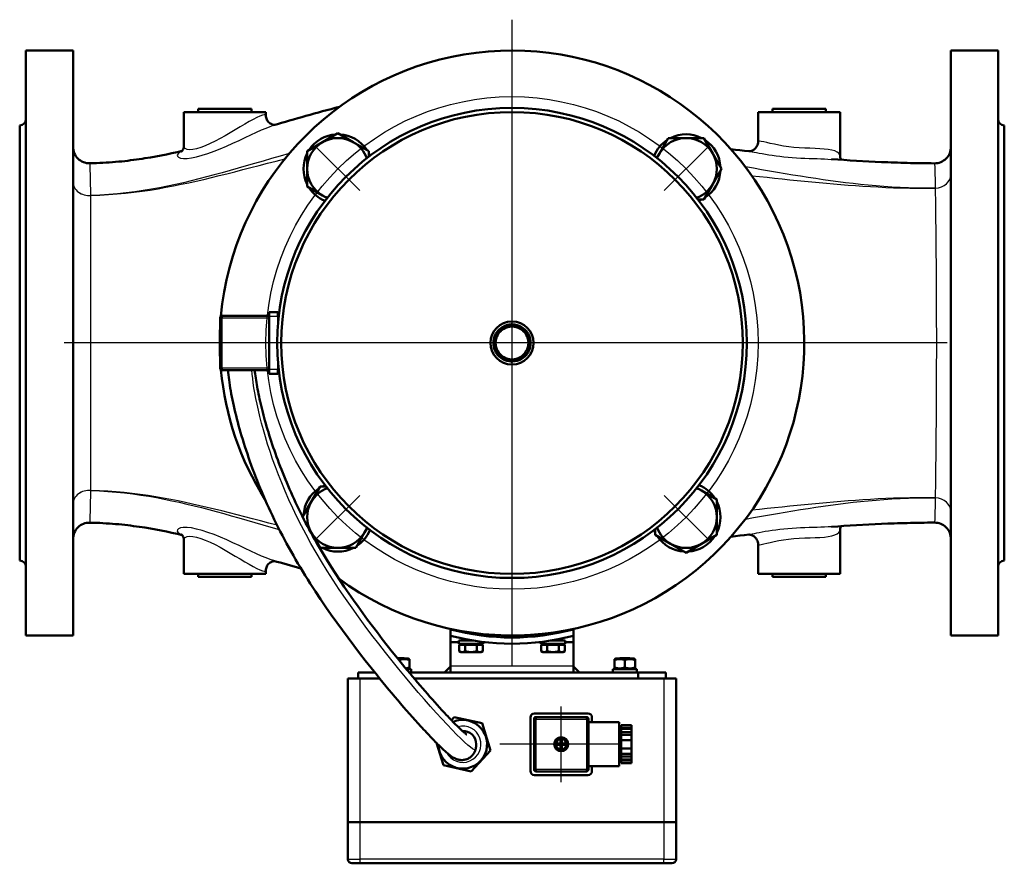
# Model space of a CAD drawing. Header units: millimetres. Extents: x 139 to 1147, y 290 to 1569.
# Tile 1 of 7: x 139 to 619, y 290 to 701. Entities that reach past the tile are written whole.
import ezdxf

# ---------------------------------------------------------------- set-up
doc = ezdxf.new("R2010")
doc.units = ezdxf.units.MM
doc.header["$LTSCALE"] = 6
for name, color, linetype, lineweight in [('Mittellinie(DIN)', 4, 'Continuous', 25), ('Mittelpunktmarkierung(DIN)', 4, 'Continuous', 25), ('Sichtbare Kanten(DIN)', 7, 'Continuous', 50), ('Sichtbare tangentiale Kanten(DIN)', 3, 'Continuous', 25)]:
    doc.layers.add(name, color=color, linetype=linetype, lineweight=lineweight)

msp = doc.modelspace()

# ---------------------------------------------------------------- linework, layer by layer
at = {"layer": 'Mittellinie(DIN)', "linetype": 'Continuous'}
msp.add_line((431.91, 347.93), (372.81, 347.93), dxfattribs=at)
msp.add_circle((378.81, 543.43), 120, dxfattribs=at)
at = {"layer": 'Mittelpunktmarkierung(DIN)', "linetype": 'Continuous'}
for p, q in [((378.81, 700.93), (378.81, 385.93)), ((304.56, 617.67), (283.35, 638.89)), ((474.27, 638.89), (453.06, 617.67)), ((590.99, 543.43), (160.57, 543.43)), ((283.35, 447.97), (304.56, 469.18)), ((474.27, 447.97), (453.06, 469.18)), ((402.81, 329.48), (402.81, 366.38))]:
    msp.add_line(p, q, dxfattribs=at)
at = {"layer": 'Sichtbare Kanten(DIN)'}
for p, q in [((141.81, 400.93), (141.81, 685.93)), ((141.81, 685.93), (164.81, 685.93)), ((164.81, 400.93), (164.81, 685.93)), ((592.81, 400.93), (592.81, 685.93)), ((592.81, 685.93), (615.81, 685.93)), ((615.81, 400.93), (615.81, 685.93)), ((218.81, 655.93), (258.81, 655.93)), ((218.81, 639.31), (218.81, 655.93)), ((225.81, 657.43), (251.81, 657.43)), ((225.81, 657.43), (225.81, 655.93)), ((251.81, 657.43), (251.81, 655.93)), ((258.81, 654.33), (258.81, 655.93)), ((498.81, 655.93), (538.81, 655.93)), ((498.81, 641.59), (498.81, 655.93)), ((505.81, 657.43), (531.81, 657.43)), ((505.81, 657.43), (505.81, 655.93)), ((531.81, 657.43), (531.81, 655.93)), ((538.81, 634.19), (538.81, 655.93)), ((138.81, 437.43), (138.81, 649.43)), ((618.81, 437.43), (618.81, 649.43)), ((286.46, 641.27), (293.96, 645.6)), ((293.96, 645.6), (301.46, 641.27)), ((450.67, 635.78), (455, 643.28)), ((455, 643.28), (463.66, 643.28)), ((463.66, 643.28), (472.32, 643.28)), ((472.32, 643.28), (476.65, 635.78)), ((278.96, 636.94), (286.46, 641.27)), ((301.46, 641.27), (308.96, 636.94)), ((278.96, 628.28), (278.96, 636.94)), ((308.96, 636.94), (308.96, 634.15)), ((449.4, 633.58), (450.67, 635.78)), ((476.65, 635.78), (480.98, 628.28)), ((278.96, 619.62), (278.96, 628.28)), ((480.98, 628.28), (476.65, 620.78)), ((286.46, 615.29), (278.96, 619.62)), ((476.65, 620.78), (472.32, 613.28)), ((288.66, 614.02), (286.46, 615.29)), ((472.32, 613.28), (469.53, 613.28)), ((260.51, 556.43), (260.51, 558.43)), ((264.51, 558.43), (260.51, 558.43)), ((236.51, 555.68), (236.51, 531.18)), ((260.51, 556.68), (237.51, 556.68)), ((260.51, 530.43), (260.51, 556.43)), ((374.81, 550.35), (378.81, 552.66)), ((376.55, 552.19), (376.77, 551.48)), ((378.81, 552.66), (382.81, 550.35)), ((370.81, 548.05), (374.81, 550.35)), ((370.81, 543.43), (370.81, 548.05)), ((376.12, 551.11), (375.86, 551.98)), ((382.81, 550.35), (386.81, 548.05)), ((386.81, 548.05), (386.81, 543.43)), ((370.81, 538.81), (370.81, 543.43)), ((386.81, 543.43), (386.81, 538.81)), ((374.81, 536.5), (370.81, 538.81)), ((386.81, 538.81), (382.81, 536.5)), ((378.81, 534.19), (374.81, 536.5)), ((382.81, 536.5), (378.81, 534.19)), ((237.51, 530.18), (260.51, 530.18)), ((260.51, 528.43), (260.51, 530.43)), ((260.51, 528.43), (264.51, 528.43)), ((280.97, 466.07), (285.3, 473.57)), ((285.3, 473.57), (288.09, 473.57)), ((468.96, 472.84), (471.16, 471.56)), ((471.16, 471.56), (478.66, 467.23)), ((276.74, 458.74), (280.97, 466.07)), ((478.66, 467.23), (478.66, 458.57)), ((478.66, 458.57), (478.66, 449.91)), ((280.97, 451.07), (278.37, 455.58)), ((308.22, 453.28), (306.95, 451.07)), ((448.66, 449.91), (448.66, 452.7)), ((538.81, 430.93), (538.81, 452.66)), ((218.81, 430.93), (218.81, 447.54)), ((285.3, 443.57), (280.97, 451.07)), ((306.95, 451.07), (302.62, 443.57)), ((456.16, 445.58), (448.66, 449.91)), ((478.66, 449.91), (471.16, 445.58)), ((293.96, 443.57), (285.3, 443.57)), ((302.62, 443.57), (293.96, 443.57)), ((463.66, 441.25), (456.16, 445.58)), ((471.16, 445.58), (463.66, 441.25)), ((498.81, 430.93), (498.81, 445.27)), ((258.81, 430.93), (258.81, 432.52)), ((218.81, 430.93), (258.81, 430.93)), ((225.81, 429.43), (225.81, 430.93)), ((251.81, 429.43), (225.81, 429.43)), ((251.81, 429.43), (251.81, 430.93)), ((294.75, 428.36), (294.51, 428.42)), ((498.81, 430.93), (538.81, 430.93)), ((505.81, 429.43), (505.81, 430.93)), ((531.81, 429.43), (505.81, 429.43)), ((531.81, 429.43), (531.81, 430.93)), ((348.81, 400.8), (348.81, 403.91)), ((408.81, 403.91), (408.81, 400.8)), ((141.81, 400.93), (164.81, 400.93)), ((348.81, 397.65), (348.81, 400.8)), ((360.06, 398.43), (352.91, 398.43)), ((352.91, 398.43), (352.91, 396.83)), ((355.81, 402.25), (355.81, 402.79)), ((355.81, 398.43), (355.81, 399.19)), ((361.81, 401.19), (361.81, 401.94)), ((395.81, 401.19), (395.81, 401.94)), ((404.71, 398.43), (397.57, 398.43)), ((401.81, 402.25), (401.81, 402.79)), ((401.81, 398.43), (401.81, 399.19)), ((404.71, 398.43), (404.71, 396.83)), ((408.81, 397.65), (408.81, 400.8)), ((592.81, 400.93), (615.81, 400.93)), ((352.91, 397.65), (348.81, 397.65)), ((348.81, 397.65), (348.81, 386.06)), ((364.71, 396.83), (352.91, 396.83)), ((353.04, 396.33), (355.92, 396.33)), ((353.04, 396.33), (353.04, 393.27)), ((354.37, 396.33), (354.37, 396.83)), ((355.92, 396.33), (355.92, 393.27)), ((355.92, 396.33), (361.7, 396.33)), ((361.7, 396.33), (361.7, 393.27)), ((361.7, 396.33), (364.58, 396.33)), ((363.25, 396.33), (363.25, 396.83)), ((364.58, 396.33), (364.58, 393.27)), ((364.71, 397.77), (364.71, 397.76)), ((365.78, 397.65), (364.71, 397.65)), ((392.91, 397.65), (391.85, 397.65)), ((392.91, 397.77), (392.91, 396.83)), ((404.71, 396.83), (392.91, 396.83)), ((393.04, 396.33), (393.04, 393.27)), ((393.04, 396.33), (395.92, 396.33)), ((394.37, 396.33), (394.37, 396.83)), ((395.92, 396.33), (395.92, 393.27)), ((395.92, 396.33), (401.7, 396.33)), ((401.7, 396.33), (401.7, 393.27)), ((401.7, 396.33), (404.58, 396.33)), ((403.25, 396.33), (403.25, 396.83)), ((404.58, 396.33), (404.58, 393.27)), ((408.81, 397.65), (404.71, 397.65)), ((408.81, 386.06), (408.81, 397.65)), ((322.9, 389.93), (326.2, 389.93)), ((328.26, 389.73), (323.06, 389.73)), ((323.81, 388.8), (323.81, 388.96)), ((326.2, 389.93), (326.4, 389.73)), ((328.26, 389.73), (328.81, 389.41)), ((328.81, 389.41), (328.81, 388.96)), ((328.81, 385.29), (328.81, 388.96)), ((353.81, 392.83), (353.04, 393.27)), ((353.81, 392.83), (354.48, 392.83)), ((354.48, 392.83), (358.81, 392.83)), ((358.81, 392.83), (363.14, 392.83)), ((363.14, 392.83), (363.81, 392.83)), ((363.81, 392.83), (364.58, 393.27)), ((393.81, 392.83), (393.04, 393.27)), ((393.81, 392.83), (394.48, 392.83)), ((394.48, 392.83), (398.81, 392.83)), ((398.81, 392.83), (403.14, 392.83)), ((403.14, 392.83), (403.81, 392.83)), ((403.81, 392.83), (404.58, 393.27)), ((429.36, 389.73), (428.81, 389.41)), ((428.81, 388.96), (428.81, 389.41)), ((428.81, 385.29), (428.81, 388.96)), ((438.26, 389.73), (429.36, 389.73)), ((431.42, 389.93), (431.22, 389.73)), ((431.42, 389.93), (436.2, 389.93)), ((433.81, 385.29), (433.81, 388.96)), ((436.2, 389.93), (436.4, 389.73)), ((438.26, 389.73), (438.81, 389.41)), ((438.81, 389.41), (438.81, 388.96)), ((438.81, 385.29), (438.81, 388.96)), ((327.31, 384.53), (329.58, 384.53)), ((328.26, 384.53), (328.81, 384.84)), ((328.81, 385.29), (328.81, 384.84)), ((329.58, 384.53), (329.68, 384.53)), ((329.68, 384.53), (329.71, 384.53)), ((329.71, 383.48), (329.71, 384.53)), ((345.98, 382.93), (348.81, 385.75)), ((348.81, 382.93), (348.81, 386.06)), ((408.81, 382.93), (408.81, 386.06)), ((408.81, 385.75), (411.64, 382.93)), ((427.91, 384.53), (439.58, 384.53)), ((427.91, 382.93), (427.91, 384.53)), ((428.81, 384.84), (428.81, 385.29)), ((429.36, 384.53), (428.81, 384.84)), ((438.26, 384.53), (438.81, 384.84)), ((438.81, 385.29), (438.81, 384.84)), ((439.58, 384.53), (439.68, 384.53)), ((439.68, 384.53), (439.71, 384.53)), ((439.71, 383.48), (439.71, 384.53)), ((298.81, 379.93), (304.81, 379.93)), ((298.81, 379.93), (298.81, 309.93)), ((311.88, 382.93), (303.81, 382.93)), ((303.81, 382.93), (303.81, 379.93)), ((304.81, 379.93), (314.3, 379.93)), ((440.31, 382.93), (328.64, 382.93)), ((440.31, 379.93), (331.16, 379.93)), ((440.31, 382.93), (440.31, 379.93)), ((453.81, 382.93), (440.31, 382.93)), ((440.31, 379.93), (443.2, 379.93)), ((443.2, 379.93), (452.81, 379.93)), ((452.81, 379.93), (458.81, 379.93)), ((453.81, 379.93), (453.81, 382.93)), ((458.81, 309.93), (458.81, 379.93)), ((349.31, 359.66), (350.68, 361.15)), ((350.68, 361.15), (364.2, 358.12)), ((387.81, 360.93), (387.81, 334.93)), ((389.56, 360.18), (389.56, 335.68)), ((415.81, 362.93), (389.81, 362.93)), ((415.06, 361.18), (390.56, 361.18)), ((416.06, 347.93), (416.06, 360.18)), ((417.81, 358.68), (417.81, 360.93)), ((364.2, 358.12), (368.33, 344.89)), ((416.06, 358.68), (431.06, 358.68)), ((431.06, 358.68), (431.06, 337.18)), ((432.06, 357.16), (432.06, 355.85)), ((432.06, 357.16), (437.06, 357.16)), ((432.06, 355.85), (432.06, 355.42)), ((432.06, 355.85), (437.06, 355.85)), ((432.06, 355.42), (432.06, 353.85)), ((437.06, 355.42), (432.06, 355.42)), ((437.06, 355.85), (437.06, 357.16)), ((437.06, 355.85), (437.06, 355.42)), ((437.06, 355.42), (437.06, 353.85)), ((402.46, 350.25), (402.46, 350.65)), ((403.16, 350.65), (403.16, 350.25)), ((431.06, 354.93), (432.06, 354.93)), ((432.06, 353.85), (432.06, 352.55)), ((437.06, 353.85), (432.06, 353.85)), ((432.06, 352.55), (432.06, 349.93)), ((432.06, 352.55), (437.06, 352.55)), ((437.06, 352.55), (437.06, 353.85)), ((437.06, 349.93), (437.06, 352.55)), ((345.42, 337.74), (342.05, 348.54)), ((400.08, 348.28), (400.49, 348.28)), ((400.49, 347.58), (400.08, 347.58)), ((400.49, 348.28), (402.46, 348.28)), ((402.46, 347.58), (400.49, 347.58)), ((402.46, 348.28), (402.46, 350.25)), ((402.46, 345.6), (402.46, 347.58)), ((402.46, 345.2), (402.46, 345.6)), ((403.16, 350.25), (403.16, 348.28)), ((403.16, 348.28), (405.13, 348.28)), ((405.13, 347.58), (403.16, 347.58)), ((403.16, 347.58), (403.16, 345.6)), ((403.16, 345.6), (403.16, 345.2)), ((405.13, 348.28), (405.54, 348.28)), ((405.54, 347.58), (405.13, 347.58)), ((416.06, 335.68), (416.06, 347.93)), ((432.06, 349.93), (432.06, 345.93)), ((432.06, 349.93), (437.06, 349.93)), ((432.06, 345.93), (432.06, 343.31)), ((437.06, 345.93), (432.06, 345.93)), ((437.06, 349.93), (437.06, 345.93)), ((437.06, 343.31), (437.06, 345.93)), ((368.33, 344.89), (358.94, 334.7)), ((431.06, 340.93), (432.06, 340.93)), ((432.06, 343.31), (432.06, 342)), ((432.06, 343.31), (437.06, 343.31)), ((432.06, 342), (432.06, 340.43)), ((432.06, 342), (437.06, 342)), ((437.06, 342), (437.06, 343.31)), ((437.06, 342), (437.06, 340.43)), ((358.94, 334.7), (345.42, 337.74)), ((416.06, 337.18), (431.06, 337.18)), ((417.81, 334.93), (417.81, 337.18)), ((432.06, 340.43), (432.06, 340)), ((437.06, 340.43), (432.06, 340.43)), ((432.06, 340), (432.06, 338.69)), ((437.06, 340), (432.06, 340)), ((432.06, 338.69), (437.06, 338.69)), ((437.06, 340.43), (437.06, 340)), ((437.06, 338.69), (437.06, 340)), ((389.81, 332.93), (415.81, 332.93)), ((390.56, 334.68), (415.06, 334.68)), ((304.81, 309.93), (298.81, 309.93)), ((298.81, 309.93), (304.81, 309.93)), ((298.81, 309.93), (298.81, 291.93)), ((304.81, 309.93), (452.81, 309.93)), ((452.81, 309.93), (304.81, 309.93)), ((458.81, 309.93), (452.81, 309.93)), ((452.81, 309.93), (458.81, 309.93)), ((458.81, 291.93), (458.81, 309.93)), ((304.81, 289.93), (300.81, 289.93)), ((304.81, 289.93), (452.81, 289.93)), ((456.81, 289.93), (452.81, 289.93))]:
    msp.add_line(p, q, dxfattribs=at)
at = {"layer": 'Sichtbare Kanten(DIN)', "flags": 128}
for points in [[(262.6, 649.49), (264.52, 650.06), (266.46, 650.63), (268.42, 651.2), (270.39, 651.77), (272.37, 652.34), (274.36, 652.92), (276.36, 653.49), (278.37, 654.06), (280.4, 654.62), (282.43, 655.19), (284.46, 655.75), (286.51, 656.31), (288.56, 656.86), (290.62, 657.41), (292.68, 657.95), (294.75, 658.49)], [(258.81, 654.33), (258.84, 653.83), (258.92, 653.31), (259.07, 652.81), (259.26, 652.32), (259.52, 651.85), (259.82, 651.42), (260.16, 651.03), (260.55, 650.68), (260.95, 650.38), (261.37, 650.14), (261.78, 649.95), (262.17, 649.82), (262.36, 649.77), (262.53, 649.74), (262.82, 649.69), (263.06, 649.68), (263.23, 649.67)], [(217.73, 636.71), (217.74, 636.72), (217.76, 636.74), (217.81, 636.78), (217.87, 636.84), (217.94, 636.91), (218.03, 637.02), (218.13, 637.14), (218.24, 637.3), (218.34, 637.47), (218.45, 637.67), (218.55, 637.9), (218.63, 638.15), (218.71, 638.42), (218.76, 638.71), (218.8, 639.01), (218.81, 639.31)], [(494.25, 636.8), (494.29, 636.8), (494.39, 636.8), (494.47, 636.81), (494.58, 636.81), (494.71, 636.83), (494.86, 636.85), (495.03, 636.88), (495.23, 636.92), (495.44, 636.98), (495.67, 637.06), (495.9, 637.15), (496.14, 637.26), (496.39, 637.39), (496.62, 637.54), (496.86, 637.7), (497.09, 637.88), (497.52, 638.29), (497.9, 638.76), (498.22, 639.27), (498.48, 639.82), (498.66, 640.4), (498.77, 640.99), (498.81, 641.59)], [(172.98, 630.97), (174.59, 631.01), (176.2, 631.06), (177.8, 631.13), (179.38, 631.21), (180.96, 631.3), (182.51, 631.4), (184.05, 631.52), (185.57, 631.64), (187.07, 631.78), (188.55, 631.92), (190.02, 632.08), (191.47, 632.24), (192.91, 632.42), (194.33, 632.6), (195.73, 632.79), (197.12, 632.99), (198.49, 633.19), (199.85, 633.4), (202.54, 633.85), (205.18, 634.32), (207.79, 634.81), (210.38, 635.33), (212.94, 635.88), (215.5, 636.44), (218.05, 637.03)], [(485.56, 637.82), (487.76, 637.56), (489.95, 637.3), (492.14, 637.05), (494.33, 636.8)], [(538.81, 634.19), (538.84, 633.79), (538.92, 633.39), (539.05, 633.02), (539.21, 632.69)], [(534.51, 633.02), (537.6, 632.8), (540.66, 632.59), (543.71, 632.39), (546.75, 632.21), (552.83, 631.87), (555.88, 631.72), (558.95, 631.58), (562.04, 631.45), (563.59, 631.39), (565.16, 631.34), (566.73, 631.29), (568.32, 631.24), (569.91, 631.19), (571.52, 631.15), (573.14, 631.11), (574.77, 631.07), (576.42, 631.04), (578.07, 631.01), (579.73, 630.99), (581.4, 630.97), (583.08, 630.95), (584.76, 630.94)], [(361.31, 348), (361.31, 347.88), (361.32, 347.73), (361.33, 347.55), (361.33, 347.32), (361.32, 347.05), (361.29, 346.74), (361.24, 346.37), (361.16, 345.95), (361.11, 345.72), (361.05, 345.48), (360.98, 345.21), (360.89, 344.93), (360.78, 344.64), (360.65, 344.33), (360.5, 344.02), (360.33, 343.7), (360.13, 343.37), (359.9, 343.05), (359.65, 342.72), (359.37, 342.41), (359.06, 342.1), (358.73, 341.81), (358.38, 341.54), (358.01, 341.29), (357.62, 341.06), (357.22, 340.87), (356.81, 340.69), (356.38, 340.55), (355.96, 340.43), (355.53, 340.34), (355.12, 340.28), (354.7, 340.25), (354.3, 340.24), (353.91, 340.25), (353.53, 340.28), (353.17, 340.33), (352.82, 340.4), (352.5, 340.47), (352.2, 340.56), (351.91, 340.65), (351.37, 340.85), (350.89, 341.07), (350.45, 341.3), (350.04, 341.53), (349.28, 342.03), (348.53, 342.58), (348.15, 342.88), (347.76, 343.2), (347.35, 343.54), (346.93, 343.9), (346.5, 344.28), (346.05, 344.68), (345.6, 345.1), (345.12, 345.54), (344.64, 346), (344.14, 346.47), (343.63, 346.97), (343.1, 347.49), (342.55, 348.03), (341.99, 348.59), (341.42, 349.17), (340.83, 349.77), (340.23, 350.39), (339.61, 351.02), (338.99, 351.67), (338.36, 352.34), (337.71, 353.01), (337.06, 353.71), (336.4, 354.41), (335.74, 355.12), (335.06, 355.85), (334.39, 356.59), (333.02, 358.09), (331.63, 359.62), (330.24, 361.18), (328.82, 362.77), (327.4, 364.39), (325.97, 366.04), (324.53, 367.7), (323.09, 369.38), (321.65, 371.07), (320.21, 372.78), (318.77, 374.51), (317.32, 376.24), (315.88, 377.99), (314.44, 379.75), (313, 381.53), (310.14, 385.1), (307.29, 388.71), (304.46, 392.35), (301.65, 396.02), (298.87, 399.72), (296.12, 403.44), (293.4, 407.19), (290.72, 410.96), (288.08, 414.75), (285.49, 418.56), (282.94, 422.39), (280.45, 426.23), (279.22, 428.16), (278.01, 430.09), (276.82, 432.03), (275.64, 433.97), (274.48, 435.91), (273.34, 437.86), (272.22, 439.81), (271.11, 441.77), (270.03, 443.72), (268.96, 445.68), (267.91, 447.63), (266.87, 449.58), (265.86, 451.54), (264.87, 453.49), (263.89, 455.43), (262.94, 457.38), (262, 459.32), (261.09, 461.25), (260.19, 463.18), (259.32, 465.1), (258.47, 467.02), (257.63, 468.93), (256.82, 470.83), (256.03, 472.72), (255.26, 474.61), (254.51, 476.49), (253.78, 478.36), (253.06, 480.22), (252.37, 482.07), (251.7, 483.91), (251.04, 485.74), (250.41, 487.56), (249.79, 489.36), (249.19, 491.15), (248.62, 492.93), (248.06, 494.69), (247.52, 496.43), (247, 498.15), (246.5, 499.86), (246.02, 501.54), (245.56, 503.21), (245.12, 504.86), (244.69, 506.49), (244.29, 508.1), (243.9, 509.69), (243.54, 511.25), (243.19, 512.79), (242.86, 514.31), (242.55, 515.8), (242.25, 517.26), (241.98, 518.7), (241.72, 520.1), (241.48, 521.48), (241.26, 522.82), (241.05, 524.13), (240.87, 525.41), (240.7, 526.65), (240.55, 527.86), (240.41, 529.04), (240.3, 530.18)], [(253.36, 530.18), (253.47, 529.26), (253.59, 528.32), (253.72, 527.34), (253.86, 526.33), (254.02, 525.3), (254.19, 524.24), (254.37, 523.15), (254.57, 522.03), (254.78, 520.89), (255, 519.73), (255.24, 518.54), (255.49, 517.34), (255.76, 516.11), (256.03, 514.86), (256.33, 513.59), (256.63, 512.3), (256.95, 510.99), (257.29, 509.67), (257.64, 508.32), (258, 506.96), (258.38, 505.58), (258.77, 504.19), (259.18, 502.77), (259.6, 501.35), (260.03, 499.91), (260.48, 498.46), (260.95, 496.99), (261.43, 495.51), (261.92, 494.03), (262.43, 492.53), (262.95, 491.02), (263.48, 489.5), (264.04, 487.96), (264.6, 486.42), (265.19, 484.87), (265.78, 483.31), (266.4, 481.74), (267.02, 480.16), (267.67, 478.58), (268.32, 476.98), (268.99, 475.39), (269.68, 473.78), (270.38, 472.17), (271.1, 470.56), (271.83, 468.94), (272.57, 467.32), (273.33, 465.69), (274.11, 464.06), (274.9, 462.43), (275.71, 460.79), (276.53, 459.15), (277.37, 457.5), (278.22, 455.86), (279.09, 454.21), (279.97, 452.56), (280.87, 450.91), (281.78, 449.25), (282.71, 447.6), (283.65, 445.95), (284.61, 444.3), (285.57, 442.65), (286.56, 441), (287.55, 439.35), (288.56, 437.71), (290.62, 434.43), (292.72, 431.15), (294.86, 427.89), (297.05, 424.64), (299.26, 421.4), (301.52, 418.18), (303.8, 414.97), (306.11, 411.78), (308.44, 408.6), (310.8, 405.45), (313.18, 402.3), (315.59, 399.17), (318.02, 396.05), (320.47, 392.96), (322.93, 389.89), (325.39, 386.86), (326.63, 385.35), (327.86, 383.86), (329.09, 382.38), (330.32, 380.92), (331.55, 379.46), (332.77, 378.03), (333.99, 376.6), (335.2, 375.19), (336.41, 373.8), (337.62, 372.42), (338.82, 371.06), (340.01, 369.72), (341.19, 368.4), (342.36, 367.1), (343.53, 365.82), (344.68, 364.57), (345.81, 363.35), (346.92, 362.17), (347.46, 361.6), (347.99, 361.03), (348.52, 360.48), (349.04, 359.94), (349.55, 359.42), (350.04, 358.91), (350.53, 358.41), (351.01, 357.93), (351.47, 357.46), (351.92, 357.01), (352.36, 356.58), (352.79, 356.17), (353.2, 355.77), (353.59, 355.39), (353.97, 355.03), (354.33, 354.7), (354.68, 354.38), (355, 354.09), (355.3, 353.82), (355.58, 353.58), (355.84, 353.36), (356.07, 353.16), (356.28, 352.99), (356.46, 352.85), (356.6, 352.74), (356.71, 352.66), (356.78, 352.61), (356.8, 352.6)], [(218.05, 449.82), (215.5, 450.41), (212.94, 450.98), (210.38, 451.52), (207.79, 452.04), (205.18, 452.54), (202.54, 453.01), (199.85, 453.45), (198.49, 453.66), (197.12, 453.87), (195.73, 454.06), (194.33, 454.25), (192.91, 454.44), (191.48, 454.61), (190.03, 454.77), (188.56, 454.93), (187.08, 455.07), (185.58, 455.21), (184.06, 455.33), (182.52, 455.45), (180.96, 455.55), (179.38, 455.64), (177.8, 455.72), (176.2, 455.79), (174.59, 455.84), (172.98, 455.88)], [(584.76, 455.91), (583.08, 455.9), (581.4, 455.89), (579.73, 455.86), (578.07, 455.84), (576.42, 455.81), (574.77, 455.78), (573.14, 455.74), (571.51, 455.7), (569.91, 455.66), (568.31, 455.61), (566.73, 455.57), (565.15, 455.51), (563.58, 455.46), (562.03, 455.4), (558.93, 455.27), (555.87, 455.13), (552.82, 454.98), (546.75, 454.64), (543.71, 454.46), (540.66, 454.26), (537.6, 454.05), (534.51, 453.83)], [(539.21, 454.16), (539.05, 453.84), (538.92, 453.46), (538.84, 453.06), (538.81, 452.66)], [(218.81, 447.54), (218.8, 447.85), (218.76, 448.14), (218.71, 448.43), (218.63, 448.7), (218.54, 448.95), (218.45, 449.18), (218.34, 449.38), (218.24, 449.56), (218.13, 449.71), (218.03, 449.84), (217.95, 449.94), (217.87, 450.02), (217.81, 450.07), (217.76, 450.11), (217.74, 450.13), (217.73, 450.14)], [(494.33, 450.06), (492.15, 449.81), (489.96, 449.55), (487.76, 449.3), (485.57, 449.04)], [(498.81, 445.27), (498.77, 445.86), (498.66, 446.46), (498.48, 447.03), (498.22, 447.58), (497.9, 448.1), (497.52, 448.56), (497.09, 448.97), (496.86, 449.15), (496.63, 449.32), (496.39, 449.46), (496.14, 449.59), (495.9, 449.7), (495.67, 449.79), (495.44, 449.87), (495.23, 449.93), (495.04, 449.97), (494.86, 450.01), (494.71, 450.03), (494.58, 450.04), (494.47, 450.05), (494.39, 450.05), (494.33, 450.05), (494.29, 450.05), (494.25, 450.05)], [(263.23, 437.18), (263.06, 437.18), (262.83, 437.16), (262.69, 437.14), (262.53, 437.11), (262.17, 437.03), (261.78, 436.9), (261.37, 436.71), (260.95, 436.47), (260.55, 436.18), (260.17, 435.83), (259.82, 435.44), (259.52, 435), (259.27, 434.54), (259.07, 434.05), (258.92, 433.54), (258.84, 433.03), (258.81, 432.52)], [(275.93, 433.49), (274.24, 433.97), (272.55, 434.46), (270.86, 434.94), (269.19, 435.43), (267.53, 435.91), (265.87, 436.4), (264.23, 436.88), (262.6, 437.36)], [(323.81, 388.96), (323.8, 388.96), (323.8, 388.97), (323.79, 388.97), (323.78, 388.97), (323.77, 388.97), (323.77, 388.98), (323.76, 388.98), (323.75, 388.98), (323.74, 388.98), (323.74, 388.99), (323.73, 388.99), (323.72, 388.99), (323.71, 388.99), (323.71, 389), (323.7, 389), (323.69, 389), (323.68, 389), (323.68, 389.01), (323.67, 389.01), (323.66, 389.01), (323.65, 389.01), (323.65, 389.02), (323.64, 389.02), (323.63, 389.02)], [(328.81, 388.96), (328.57, 389.04), (328.35, 389.11), (328.12, 389.17), (327.91, 389.22), (327.7, 389.26), (327.49, 389.3), (327.29, 389.34), (327.09, 389.36), (326.89, 389.38), (326.7, 389.4), (326.5, 389.41), (326.31, 389.41), (326.12, 389.41), (325.92, 389.4), (325.73, 389.38), (325.53, 389.36), (325.33, 389.34), (325.13, 389.3), (324.92, 389.26), (324.71, 389.22), (324.5, 389.17), (324.28, 389.11), (324.05, 389.04), (323.81, 388.96)], [(353.04, 393.27), (353.1, 393.24), (353.17, 393.2), (353.23, 393.17), (353.3, 393.13), (353.36, 393.1), (353.42, 393.07), (353.48, 393.05), (353.55, 393.02), (353.61, 393), (353.67, 392.98), (353.73, 392.95), (353.79, 392.94), (353.84, 392.92), (353.9, 392.9), (353.96, 392.89), (354.02, 392.87), (354.08, 392.86), (354.13, 392.85), (354.19, 392.85), (354.25, 392.84), (354.31, 392.83), (354.37, 392.83), (354.42, 392.83), (354.48, 392.83)], [(354.48, 392.83), (354.54, 392.83), (354.6, 392.83), (354.65, 392.83), (354.71, 392.84), (354.77, 392.85), (354.83, 392.85), (354.88, 392.86), (354.94, 392.87), (355, 392.89), (355.06, 392.9), (355.12, 392.92), (355.18, 392.94), (355.24, 392.95), (355.29, 392.98), (355.35, 393), (355.42, 393.02), (355.48, 393.05), (355.54, 393.07), (355.6, 393.1), (355.66, 393.13), (355.73, 393.17), (355.79, 393.2), (355.86, 393.24), (355.92, 393.27)], [(355.92, 393.27), (356.06, 393.24), (356.19, 393.2), (356.32, 393.17), (356.44, 393.13), (356.57, 393.1), (356.7, 393.07), (356.82, 393.05), (356.94, 393.02), (357.06, 393), (357.18, 392.98), (357.3, 392.95), (357.42, 392.94), (357.54, 392.92), (357.66, 392.9), (357.77, 392.89), (357.89, 392.87), (358, 392.86), (358.12, 392.85), (358.23, 392.85), (358.35, 392.84), (358.46, 392.83), (358.58, 392.83), (358.7, 392.83), (358.81, 392.83)], [(358.81, 392.83), (358.93, 392.83), (359.04, 392.83), (359.16, 392.83), (359.27, 392.84), (359.39, 392.85), (359.5, 392.85), (359.62, 392.86), (359.73, 392.87), (359.85, 392.89), (359.97, 392.9), (360.08, 392.92), (360.2, 392.94), (360.32, 392.95), (360.44, 392.98), (360.56, 393), (360.68, 393.02), (360.8, 393.05), (360.93, 393.07), (361.05, 393.1), (361.18, 393.13), (361.3, 393.17), (361.43, 393.2), (361.56, 393.24), (361.7, 393.27)], [(361.7, 393.27), (361.76, 393.24), (361.83, 393.2), (361.89, 393.17), (361.96, 393.13), (362.02, 393.1), (362.08, 393.07), (362.15, 393.05), (362.21, 393.02), (362.27, 393), (362.33, 392.98), (362.39, 392.95), (362.45, 392.94), (362.5, 392.92), (362.56, 392.9), (362.62, 392.89), (362.68, 392.87), (362.74, 392.86), (362.79, 392.85), (362.85, 392.85), (362.91, 392.84), (362.97, 392.83), (363.03, 392.83), (363.08, 392.83), (363.14, 392.83)], [(363.14, 392.83), (363.2, 392.83), (363.26, 392.83), (363.31, 392.83), (363.37, 392.84), (363.43, 392.85), (363.49, 392.85), (363.54, 392.86), (363.6, 392.87), (363.66, 392.89), (363.72, 392.9), (363.78, 392.92), (363.84, 392.94), (363.9, 392.95), (363.96, 392.98), (364.02, 393), (364.08, 393.02), (364.14, 393.05), (364.2, 393.07), (364.26, 393.1), (364.32, 393.13), (364.39, 393.17), (364.45, 393.2), (364.52, 393.24), (364.58, 393.27)], [(393.04, 393.27), (393.1, 393.24), (393.17, 393.2), (393.23, 393.17), (393.3, 393.13), (393.36, 393.1), (393.42, 393.07), (393.48, 393.05), (393.55, 393.02), (393.61, 393), (393.67, 392.98), (393.73, 392.95), (393.79, 392.94), (393.84, 392.92), (393.9, 392.9), (393.96, 392.89), (394.02, 392.87), (394.08, 392.86), (394.13, 392.85), (394.19, 392.85), (394.25, 392.84), (394.31, 392.83), (394.37, 392.83), (394.42, 392.83), (394.48, 392.83)], [(394.48, 392.83), (394.54, 392.83), (394.6, 392.83), (394.65, 392.83), (394.71, 392.84), (394.77, 392.85), (394.83, 392.85), (394.88, 392.86), (394.94, 392.87), (395, 392.89), (395.06, 392.9), (395.12, 392.92), (395.18, 392.94), (395.24, 392.95), (395.29, 392.98), (395.35, 393), (395.42, 393.02), (395.48, 393.05), (395.54, 393.07), (395.6, 393.1), (395.66, 393.13), (395.73, 393.17), (395.79, 393.2), (395.86, 393.24), (395.92, 393.27)], [(395.92, 393.27), (396.06, 393.24), (396.19, 393.2), (396.32, 393.17), (396.44, 393.13), (396.57, 393.1), (396.7, 393.07), (396.82, 393.05), (396.94, 393.02), (397.06, 393), (397.18, 392.98), (397.3, 392.95), (397.42, 392.94), (397.54, 392.92), (397.66, 392.9), (397.77, 392.89), (397.89, 392.87), (398, 392.86), (398.12, 392.85), (398.23, 392.85), (398.35, 392.84), (398.46, 392.83), (398.58, 392.83), (398.7, 392.83), (398.81, 392.83)], [(398.81, 392.83), (398.93, 392.83), (399.04, 392.83), (399.16, 392.83), (399.27, 392.84), (399.39, 392.85), (399.5, 392.85), (399.62, 392.86), (399.73, 392.87), (399.85, 392.89), (399.97, 392.9), (400.08, 392.92), (400.2, 392.94), (400.32, 392.95), (400.44, 392.98), (400.56, 393), (400.68, 393.02), (400.8, 393.05), (400.93, 393.07), (401.05, 393.1), (401.18, 393.13), (401.3, 393.17), (401.43, 393.2), (401.56, 393.24), (401.7, 393.27)], [(401.7, 393.27), (401.76, 393.24), (401.83, 393.2), (401.89, 393.17), (401.96, 393.13), (402.02, 393.1), (402.08, 393.07), (402.15, 393.05), (402.21, 393.02), (402.27, 393), (402.33, 392.98), (402.39, 392.95), (402.45, 392.94), (402.5, 392.92), (402.56, 392.9), (402.62, 392.89), (402.68, 392.87), (402.74, 392.86), (402.79, 392.85), (402.85, 392.85), (402.91, 392.84), (402.97, 392.83), (403.03, 392.83), (403.08, 392.83), (403.14, 392.83)], [(403.14, 392.83), (403.2, 392.83), (403.26, 392.83), (403.31, 392.83), (403.37, 392.84), (403.43, 392.85), (403.49, 392.85), (403.54, 392.86), (403.6, 392.87), (403.66, 392.89), (403.72, 392.9), (403.78, 392.92), (403.84, 392.94), (403.9, 392.95), (403.96, 392.98), (404.02, 393), (404.08, 393.02), (404.14, 393.05), (404.2, 393.07), (404.26, 393.1), (404.32, 393.13), (404.39, 393.17), (404.45, 393.2), (404.52, 393.24), (404.58, 393.27)], [(433.81, 388.96), (433.57, 389.04), (433.35, 389.11), (433.12, 389.17), (432.91, 389.22), (432.7, 389.26), (432.49, 389.3), (432.29, 389.34), (432.09, 389.36), (431.89, 389.38), (431.7, 389.4), (431.5, 389.41), (431.31, 389.41), (431.12, 389.41), (430.92, 389.4), (430.73, 389.38), (430.53, 389.36), (430.33, 389.34), (430.13, 389.3), (429.92, 389.26), (429.71, 389.22), (429.5, 389.17), (429.28, 389.11), (429.05, 389.04), (428.81, 388.96)], [(438.81, 388.96), (438.57, 389.04), (438.35, 389.11), (438.12, 389.17), (437.91, 389.22), (437.7, 389.26), (437.49, 389.3), (437.29, 389.34), (437.09, 389.36), (436.89, 389.38), (436.7, 389.4), (436.5, 389.41), (436.31, 389.41), (436.12, 389.41), (435.92, 389.4), (435.73, 389.38), (435.53, 389.36), (435.33, 389.34), (435.13, 389.3), (434.92, 389.26), (434.71, 389.22), (434.5, 389.17), (434.28, 389.11), (434.05, 389.04), (433.81, 388.96)], [(327.02, 384.88), (327.09, 384.89), (327.16, 384.9), (327.23, 384.91), (327.3, 384.92), (327.37, 384.93), (327.44, 384.94), (327.51, 384.95), (327.58, 384.96), (327.65, 384.98), (327.72, 384.99), (327.8, 385.01), (327.87, 385.03), (327.94, 385.04), (328.02, 385.06), (328.09, 385.08), (328.17, 385.1), (328.25, 385.12), (328.33, 385.14), (328.4, 385.16), (328.48, 385.19), (328.56, 385.21), (328.65, 385.24), (328.73, 385.26), (328.81, 385.29)], [(428.81, 385.29), (429.05, 385.21), (429.28, 385.15), (429.5, 385.09), (429.71, 385.03), (429.92, 384.99), (430.13, 384.95), (430.33, 384.92), (430.53, 384.89), (430.73, 384.87), (430.92, 384.86), (431.12, 384.85), (431.31, 384.84), (431.5, 384.85), (431.7, 384.86), (431.89, 384.87), (432.09, 384.89), (432.29, 384.92), (432.49, 384.95), (432.7, 384.99), (432.91, 385.03), (433.12, 385.09), (433.35, 385.15), (433.57, 385.21), (433.81, 385.29)], [(433.81, 385.29), (434.05, 385.21), (434.28, 385.15), (434.5, 385.09), (434.71, 385.03), (434.92, 384.99), (435.13, 384.95), (435.33, 384.92), (435.53, 384.89), (435.73, 384.87), (435.92, 384.86), (436.12, 384.85), (436.31, 384.84), (436.5, 384.85), (436.7, 384.86), (436.89, 384.87), (437.09, 384.89), (437.29, 384.92), (437.49, 384.95), (437.7, 384.99), (437.91, 385.03), (438.12, 385.09), (438.35, 385.15), (438.57, 385.21), (438.81, 385.29)]]:
    msp.add_lwpolyline(points, dxfattribs=at)
at = {"layer": 'Sichtbare Kanten(DIN)'}
for centre, radius in [((378.81, 543.43), 114.5), ((378.81, 543.43), 112.5), ((378.81, 543.43), 10.5), ((402.81, 347.93), 3.45), ((402.81, 347.93), 3.2)]:
    msp.add_circle(centre, radius, dxfattribs=at)
for centre, radius, start, end in [((378.81, 543.43), 142.5, 233.6579, 174.7459), ((138.81, 652.43), 3, 270, 0), ((618.81, 652.43), 3, 180, 270), ((293.96, 628.28), 16.8, 93.2345, 146.7655), ((293.96, 628.28), 15, 60, 120), ((293.96, 628.28), 16.8, 33.2345, 86.7655), ((463.66, 628.28), 15, 90, 150), ((463.66, 628.28), 16.8, 63.2345, 116.7655), ((463.66, 628.28), 15, 30, 90), ((172.81, 638.97), 8, 180, 271.2024), ((293.96, 628.28), 15, 120, 180), ((293.96, 628.28), 15, 20.1172, 60), ((463.66, 628.28), 16.8, 123.2345, 157.9469), ((463.66, 628.28), 16.8, 3.2345, 56.7655), ((584.81, 638.94), 8, 269.6541, 0), ((293.96, 628.28), 16.8, 153.2345, 206.7655), ((293.96, 628.28), 16.8, 22.0531, 26.7655), ((463.66, 628.28), 15, 150, 159.8828), ((463.66, 628.28), 15, 330, 30), ((293.96, 628.28), 15, 180, 240), ((463.66, 628.28), 16.8, 303.2345, 356.7655), ((463.66, 628.28), 15, 290.1172, 330), ((293.96, 628.28), 16.8, 213.2345, 247.9469), ((293.96, 628.28), 15, 240, 249.8828), ((463.66, 628.28), 16.8, 292.0531, 296.7655), ((264.51, 557.43), 1, 41.9694, 90), ((237.51, 555.68), 1, 90, 180), ((378.81, 543.43), 9.05, 104.4489, 109.0084), ((378.81, 543.43), 9.05, 92.126, 104.4489), ((378.81, 543.43), 9.05, 32.126, 87.874), ((378.81, 543.43), 142.5, 176.964, 183.036), ((378.81, 543.43), 9.05, 152.126, 207.874), ((378.81, 543.43), 8, 120, 180), ((378.81, 543.43), 9.05, 109.0084, 147.874), ((378.81, 543.43), 8, 60, 120), ((378.81, 543.43), 8, 0, 60), ((378.81, 543.43), 9.05, 332.126, 27.874), ((378.81, 543.43), 8, 180, 240), ((378.81, 543.43), 8, 300, 0), ((378.81, 543.43), 9.05, 212.126, 267.874), ((378.81, 543.43), 9.05, 272.126, 327.874), ((378.81, 543.43), 8, 240, 300), ((237.51, 531.18), 1, 180, 270), ((378.81, 543.43), 142.5, 185.2541, 212.2772), ((264.51, 529.43), 1, 270, 318.0306), ((293.96, 458.57), 16.8, 123.2345, 176.7655), ((293.96, 458.57), 15, 110.1172, 150), ((293.96, 458.57), 16.8, 112.0531, 116.7655), ((463.66, 458.57), 15, 60, 69.8828), ((463.66, 458.57), 16.8, 33.2345, 67.9469), ((463.66, 458.57), 15, 0, 60), ((293.96, 458.57), 15, 150, 210), ((463.66, 458.57), 16.8, 333.2345, 26.7655), ((463.66, 458.57), 15, 300, 0), ((172.81, 447.88), 8, 88.7976, 180), ((293.96, 458.57), 16.8, 303.2345, 337.9469), ((293.96, 458.57), 15, 330, 339.8828), ((463.66, 458.57), 16.8, 202.0531, 206.7655), ((463.66, 458.57), 15, 200.1172, 240), ((584.81, 447.91), 8, 0, 90.3459), ((293.96, 458.57), 15, 210, 270), ((293.96, 458.57), 15, 270, 330), ((463.66, 458.57), 16.8, 213.2345, 266.7655), ((463.66, 458.57), 16.8, 273.2345, 326.7655), ((293.96, 458.57), 16.8, 234.8956, 236.7655), ((293.96, 458.57), 16.8, 243.2345, 296.7655), ((463.66, 458.57), 15, 240, 300), ((138.81, 434.43), 3, 0, 90), ((618.81, 434.43), 3, 90, 180), ((378.81, 514.93), 115, 254.8783, 285.1217), ((378.81, 514.93), 118, 255.2716, 284.7284), ((389.81, 360.93), 2, 90, 180), ((390.56, 360.18), 1, 90, 180), ((415.06, 360.18), 1, 0, 90), ((415.81, 360.93), 2, 0, 90), ((354.81, 347.93), 11.86, 181.43, 113.2544), ((354.81, 347.93), 6.5, 0.6173, 91.5853), ((354.81, 347.93), 6.5, 0.6173, 91.5853), ((402.81, 347.93), 2.75, 97.312, 172.688), ((402.81, 347.93), 2.75, 82.688, 97.312), ((402.81, 347.93), 2.75, 7.312, 82.688), ((402.81, 347.93), 2.75, 172.688, 187.312), ((402.81, 347.93), 2.75, 187.312, 262.688), ((402.81, 347.93), 2.75, 277.312, 352.688), ((402.81, 347.93), 2.75, 352.688, 7.312), ((402.81, 347.93), 2.75, 262.688, 277.312), ((389.81, 334.93), 2, 180, 270), ((390.56, 335.68), 1, 180, 270), ((415.06, 335.68), 1, 270, 0), ((415.81, 334.93), 2, 270, 0), ((300.81, 291.93), 2, 180, 270), ((456.81, 291.93), 2, 270, 0)]:
    msp.add_arc(centre, radius, start, end, dxfattribs=at)
for centre, major_axis, ratio, start_param, end_param in [((358.81, 397.87), (-1.05, 10.2), 0.569136, 4.551466, 4.644589), ((358.81, 398.98), (-1.05, 10.2), 0.569136, 4.47912, 4.53541), ((323.81, 382.37), (0, -10.22), 0.57735, 1.62506, 1.783197), ((323.81, 383.48), (0, -10.22), 0.57735, 1.516532, 1.673308), ((433.81, 382.37), (0, -10.22), 0.57735, 1.62506, 1.783197), ((433.81, 383.48), (0, -10.22), 0.57735, 1.516532, 1.673308)]:
    msp.add_ellipse(centre, major_axis=major_axis, ratio=ratio, start_param=start_param, end_param=end_param, dxfattribs=at)
at = {"layer": 'Sichtbare tangentiale Kanten(DIN)'}
for p, q in [((173.5, 615.28), (173.5, 615.28)), ((585.1, 618.88), (585.1, 618.88)), ((264.51, 556.43), (264.51, 558.43)), ((237.51, 555.68), (236.51, 555.68)), ((237.51, 556.68), (237.51, 555.68)), ((237.51, 531.18), (237.51, 555.68)), ((237.51, 555.68), (260.51, 555.68)), ((260.51, 556.43), (264.51, 556.43)), ((264.51, 556.43), (265.05, 556.43)), ((264.51, 556.43), (264.51, 550.19)), ((264.51, 536.66), (264.51, 530.43)), ((236.51, 531.18), (237.51, 531.18)), ((237.51, 531.18), (237.51, 530.18)), ((260.51, 531.18), (237.51, 531.18)), ((264.51, 530.43), (260.51, 530.43)), ((265.05, 530.43), (264.51, 530.43)), ((264.51, 528.43), (264.51, 530.43)), ((173.5, 471.57), (173.5, 471.57)), ((585.1, 467.98), (585.1, 467.97)), ((348.81, 386.06), (408.81, 386.06)), ((304.81, 309.93), (304.81, 379.93)), ((452.81, 379.93), (452.81, 309.93)), ((390.56, 360.18), (389.56, 360.18)), ((390.56, 361.18), (390.56, 360.18)), ((390.56, 360.18), (415.06, 360.18)), ((390.56, 335.68), (390.56, 360.18)), ((415.06, 360.18), (415.06, 361.18)), ((416.06, 360.18), (415.06, 360.18)), ((415.06, 360.18), (415.06, 335.68)), ((389.56, 335.68), (390.56, 335.68)), ((390.56, 335.68), (390.56, 334.68)), ((415.06, 335.68), (390.56, 335.68)), ((415.06, 335.68), (416.06, 335.68)), ((415.06, 334.68), (415.06, 335.68)), ((304.81, 291.93), (304.81, 309.93)), ((452.81, 309.93), (452.81, 291.93)), ((298.81, 291.93), (304.81, 291.93)), ((304.81, 289.93), (304.81, 291.93)), ((452.81, 291.93), (304.81, 291.93)), ((452.81, 289.93), (452.81, 291.93)), ((452.81, 291.93), (458.81, 291.93))]:
    msp.add_line(p, q, dxfattribs=at)
at = {"layer": 'Sichtbare tangentiale Kanten(DIN)', "flags": 128}
for points in [[(258.73, 654.26), (258.56, 654.56), (258.05, 654.64), (257.17, 654.44), (255.94, 653.97), (254.43, 653.26), (252.67, 652.34), (250.7, 651.25), (248.56, 650.01), (246.28, 648.68), (243.91, 647.27), (241.48, 645.82), (239.02, 644.38), (236.52, 643), (234.04, 641.72), (231.6, 640.56), (229.25, 639.55), (227.04, 638.71), (225, 638.09), (223.19, 637.7), (221.65, 637.57), (220.42, 637.73), (219.54, 638.11), (219.03, 638.63), (218.87, 639.24)], [(217.93, 636.83), (216.75, 636.22), (215.99, 635.59), (215.64, 634.96), (215.72, 634.38), (216.24, 633.88), (217.19, 633.49), (218.59, 633.26), (220.4, 633.29), (222.55, 633.58), (225, 634.11), (227.69, 634.85), (230.55, 635.77), (233.55, 636.84), (236.62, 638.05), (239.71, 639.35), (242.77, 640.73), (245.78, 642.14), (248.73, 643.52), (251.57, 644.85), (254.27, 646.09), (256.76, 647.2), (259.01, 648.16), (260.97, 648.94), (262.6, 649.49)], [(538.8, 634.19), (538.65, 635.05), (538.16, 635.83), (537.33, 636.47), (536.16, 636.98), (534.7, 637.37), (532.98, 637.67), (531.02, 637.89), (528.86, 638.05), (526.54, 638.17), (524.07, 638.27), (521.51, 638.36), (518.88, 638.49), (516.27, 638.71), (513.71, 639.02), (511.23, 639.38), (508.89, 639.79), (506.7, 640.21), (504.72, 640.62), (502.98, 641.02), (501.51, 641.37), (500.36, 641.63), (499.56, 641.72), (499.09, 641.65), (498.96, 641.42)], [(270.19, 635.66), (265.87, 634.45), (261.62, 633.24), (257.43, 632.04), (253.31, 630.86), (249.26, 629.69), (245.27, 628.55), (241.34, 627.44), (237.46, 626.35), (233.63, 625.31), (229.84, 624.3), (226.09, 623.33), (222.36, 622.41), (218.6, 621.51), (214.79, 620.65), (210.93, 619.83), (207.02, 619.05), (203.05, 618.33), (199.01, 617.67), (194.92, 617.07), (190.76, 616.55), (186.54, 616.1), (182.26, 615.74), (177.92, 615.47), (173.5, 615.28)], [(494.39, 636.75), (495.05, 636.68), (495.89, 636.55), (496.89, 636.36), (498.05, 636.15), (499.35, 635.92), (500.78, 635.67), (502.33, 635.41), (503.98, 635.15), (505.72, 634.89), (507.55, 634.64), (509.44, 634.39), (511.4, 634.16), (513.39, 633.95), (515.42, 633.77), (517.47, 633.62), (519.54, 633.5), (521.59, 633.42), (523.62, 633.35), (525.59, 633.29), (527.5, 633.23), (529.35, 633.16), (531.11, 633.08), (532.79, 632.98), (534.37, 632.87)], [(173.5, 615.28), (173.48, 616.52), (173.46, 617.71), (173.44, 618.86), (173.41, 619.95), (173.39, 621), (173.37, 622), (173.35, 622.95), (173.33, 623.85), (173.31, 624.7), (173.28, 625.5), (173.26, 626.24), (173.24, 626.94), (173.22, 627.58), (173.2, 628.16), (173.18, 628.7), (173.15, 629.17), (173.13, 629.6), (173.11, 629.96), (173.09, 630.27), (173.07, 630.52), (173.04, 630.72), (173.02, 630.86), (173, 630.94), (172.98, 630.97)], [(173.5, 615.28), (177.83, 615.44), (182.09, 615.69), (186.28, 616.01), (190.41, 616.4), (194.47, 616.86), (198.46, 617.38), (202.39, 617.95), (206.27, 618.58), (210.09, 619.26), (213.86, 619.97), (217.58, 620.72), (221.26, 621.5), (224.91, 622.31), (228.56, 623.15), (232.26, 624.03), (236, 624.95), (239.79, 625.89), (243.64, 626.87), (247.54, 627.87), (251.51, 628.89), (255.55, 629.94), (259.67, 631), (263.85, 632.07), (268.11, 633.14)], [(585.12, 618.88), (580.68, 618.86), (576.35, 618.9), (572.14, 619), (568.04, 619.16), (564.04, 619.37), (560.13, 619.63), (556.28, 619.93), (552.5, 620.28), (548.76, 620.66), (545.05, 621.07), (541.38, 621.5), (537.74, 621.96), (534.12, 622.45), (530.52, 622.95), (526.89, 623.48), (523.22, 624.04), (519.51, 624.62), (515.77, 625.22), (511.99, 625.84), (508.17, 626.49), (504.32, 627.15), (500.44, 627.83), (496.53, 628.53), (492.58, 629.23)], [(584.76, 630.86), (584.78, 630.83), (584.8, 630.76), (584.81, 630.66), (584.83, 630.51), (584.84, 630.32), (584.86, 630.08), (584.87, 629.81), (584.89, 629.49), (584.9, 629.14), (584.92, 628.74), (584.93, 628.3), (584.95, 627.82), (584.96, 627.29), (584.98, 626.73), (584.99, 626.13), (585, 625.48), (585.02, 624.8), (585.03, 624.07), (585.04, 623.3), (585.06, 622.49), (585.07, 621.66), (585.08, 620.8), (585.1, 619.89), (585.1, 618.88)], [(495.7, 624.93), (499.43, 624.53), (503.15, 624.14), (506.85, 623.75), (510.52, 623.37), (514.18, 622.99), (517.81, 622.62), (521.41, 622.27), (524.99, 621.92), (528.53, 621.59), (532.05, 621.26), (535.58, 620.96), (539.12, 620.66), (542.69, 620.37), (546.29, 620.11), (549.92, 619.86), (553.59, 619.63), (557.3, 619.42), (561.06, 619.24), (564.87, 619.09), (568.75, 618.97), (572.71, 618.89), (576.75, 618.84), (580.89, 618.83), (585.12, 618.88)], [(173.5, 471.57), (173.52, 474.61), (173.53, 477.89), (173.54, 481.39), (173.54, 485.11), (173.55, 489.02), (173.55, 493.12), (173.55, 497.38), (173.55, 501.8), (173.54, 506.36), (173.53, 511.05), (173.53, 515.86), (173.52, 520.76), (173.51, 525.74), (173.51, 530.77), (173.5, 535.83), (173.5, 540.93), (173.5, 546.02), (173.5, 551.11), (173.5, 556.17), (173.51, 561.18), (173.52, 566.14), (173.53, 571.02), (173.53, 575.81), (173.54, 580.5), (173.54, 585.06), (173.55, 589.49), (173.55, 593.76), (173.55, 597.86), (173.54, 601.78), (173.54, 605.49), (173.53, 608.99), (173.51, 612.19), (173.5, 615.28)], [(585.1, 618.88), (585.15, 616.2), (585.2, 613.27), (585.25, 610.1), (585.3, 606.71), (585.34, 603.11), (585.39, 599.31), (585.43, 595.33), (585.47, 591.17), (585.51, 586.86), (585.54, 582.41), (585.57, 577.82), (585.6, 573.11), (585.63, 568.31), (585.65, 563.42), (585.66, 558.47), (585.67, 553.48), (585.68, 548.45), (585.68, 543.4), (585.68, 538.35), (585.67, 533.32), (585.66, 528.32), (585.65, 523.37), (585.63, 518.49), (585.6, 513.69), (585.57, 508.99), (585.54, 504.41), (585.51, 499.95), (585.47, 495.64), (585.43, 491.48), (585.39, 487.5), (585.34, 483.7), (585.3, 480.1), (585.25, 476.71), (585.2, 473.56), (585.15, 470.65), (585.1, 467.98)], [(361.11, 345.71), (360.98, 345.42), (360.71, 345.28), (360.26, 345.36), (359.56, 345.72), (358.56, 346.45), (357.26, 347.52), (355.69, 348.93), (353.86, 350.66), (351.81, 352.68), (349.57, 354.97), (347.15, 357.5), (344.58, 360.26), (341.88, 363.22), (339.06, 366.37), (336.14, 369.69), (333.12, 373.18), (330.02, 376.81), (326.86, 380.59), (323.65, 384.49), (320.4, 388.51), (317.12, 392.64), (313.83, 396.86), (310.54, 401.15), (307.27, 405.52), (304.03, 409.94), (300.83, 414.4), (297.68, 418.89), (294.61, 423.4), (291.62, 427.91), (288.73, 432.41), (285.96, 436.89), (283.31, 441.33), (280.8, 445.72), (278.41, 450.09), (276.14, 454.41), (273.99, 458.69), (271.96, 462.91), (270.05, 467.08), (268.25, 471.18), (266.56, 475.22), (264.97, 479.18), (263.5, 483.07), (262.12, 486.87), (260.85, 490.58), (259.67, 494.2), (258.59, 497.71), (257.59, 501.12), (256.69, 504.42), (255.88, 507.61), (255.15, 510.67), (254.5, 513.6), (253.93, 516.41), (253.44, 519.07), (253.02, 521.6), (252.68, 523.98), (252.4, 526.2), (252.19, 528.27), (252.04, 530.18)], [(172.98, 455.89), (173, 455.92), (173.02, 456), (173.04, 456.14), (173.07, 456.33), (173.09, 456.58), (173.11, 456.89), (173.13, 457.26), (173.15, 457.68), (173.17, 458.16), (173.2, 458.69), (173.22, 459.27), (173.24, 459.91), (173.26, 460.61), (173.28, 461.35), (173.3, 462.15), (173.33, 463), (173.35, 463.9), (173.37, 464.85), (173.39, 465.85), (173.41, 466.9), (173.44, 468), (173.46, 469.14), (173.48, 470.33), (173.5, 471.57)], [(264.27, 454.68), (260.23, 455.71), (256.27, 456.73), (252.37, 457.74), (248.53, 458.73), (244.76, 459.7), (241.04, 460.65), (237.37, 461.57), (233.76, 462.46), (230.19, 463.32), (226.65, 464.15), (223.11, 464.95), (219.58, 465.72), (216.03, 466.46), (212.44, 467.16), (208.81, 467.83), (205.11, 468.46), (201.37, 469.05), (197.56, 469.6), (193.7, 470.08), (189.79, 470.51), (185.81, 470.88), (181.77, 471.18), (177.67, 471.42), (173.5, 471.57)], [(173.5, 471.57), (177.71, 471.4), (181.86, 471.14), (185.95, 470.8), (189.98, 470.39), (193.95, 469.9), (197.87, 469.35), (201.73, 468.74), (205.54, 468.07), (209.29, 467.36), (212.98, 466.6), (216.62, 465.8), (220.22, 464.97), (223.81, 464.1), (227.39, 463.2), (230.98, 462.26), (234.6, 461.29), (238.25, 460.28), (241.96, 459.24), (245.71, 458.18), (249.52, 457.08), (253.38, 455.97), (257.31, 454.84), (261.29, 453.7), (265.34, 452.55)], [(492.58, 457.62), (496.53, 458.33), (500.44, 459.02), (504.32, 459.7), (508.17, 460.36), (511.99, 461.01), (515.77, 461.63), (519.51, 462.24), (523.22, 462.82), (526.89, 463.37), (530.52, 463.9), (534.12, 464.41), (537.74, 464.89), (541.38, 465.35), (545.05, 465.79), (548.76, 466.2), (552.5, 466.57), (556.28, 466.92), (560.13, 467.22), (564.04, 467.48), (568.04, 467.69), (572.14, 467.85), (576.35, 467.96), (580.68, 468), (585.12, 467.97)], [(585.12, 467.98), (580.89, 468.02), (576.75, 468.01), (572.71, 467.97), (568.75, 467.88), (564.87, 467.76), (561.06, 467.61), (557.3, 467.43), (553.59, 467.22), (549.92, 467), (546.29, 466.75), (542.69, 466.48), (539.12, 466.19), (535.58, 465.9), (532.05, 465.59), (528.53, 465.27), (524.99, 464.93), (521.41, 464.59), (517.81, 464.23), (514.18, 463.86), (510.52, 463.48), (506.85, 463.1), (503.15, 462.71), (499.43, 462.32), (495.7, 461.92)], [(585.1, 467.97), (585.1, 466.95), (585.09, 465.99), (585.08, 465.11), (585.06, 464.27), (585.05, 463.49), (585.03, 462.75), (585.02, 462.04), (585, 461.35), (584.99, 460.7), (584.97, 460.09), (584.96, 459.51), (584.94, 458.98), (584.93, 458.5), (584.91, 458.05), (584.9, 457.65), (584.88, 457.28), (584.87, 456.96), (584.85, 456.69), (584.84, 456.45), (584.82, 456.26), (584.81, 456.11), (584.79, 456.01), (584.78, 455.94), (584.76, 455.92)], [(262.59, 437.38), (260.96, 437.91), (258.99, 438.68), (256.74, 439.64), (254.25, 440.76), (251.57, 442), (248.73, 443.33), (245.79, 444.72), (242.77, 446.13), (239.72, 447.52), (236.65, 448.85), (233.59, 450.07), (230.59, 451.14), (227.71, 452.06), (225.02, 452.78), (222.56, 453.3), (220.39, 453.58), (218.58, 453.6), (217.18, 453.36), (216.21, 452.95), (215.67, 452.42), (215.57, 451.82), (215.91, 451.18), (216.69, 450.56), (217.9, 449.99)], [(534.44, 453.92), (532.88, 453.8), (531.2, 453.7), (529.43, 453.62), (527.56, 453.57), (525.62, 453.53), (523.62, 453.47), (521.59, 453.39), (519.53, 453.29), (517.46, 453.17), (515.4, 453.03), (513.36, 452.88), (511.34, 452.7), (509.38, 452.5), (507.48, 452.29), (505.65, 452.05), (503.91, 451.8), (502.27, 451.52), (500.75, 451.24), (499.34, 450.98), (498.06, 450.73), (496.91, 450.5), (495.91, 450.31), (495.05, 450.17), (494.34, 450.06)], [(498.81, 445.27), (498.98, 445.08), (499.51, 445.07), (500.36, 445.22), (501.53, 445.5), (502.98, 445.87), (504.7, 446.29), (506.66, 446.75), (508.83, 447.16), (511.19, 447.52), (513.68, 447.83), (516.26, 448.09), (518.88, 448.29), (521.51, 448.44), (524.1, 448.55), (526.59, 448.61), (528.93, 448.71), (531.08, 448.89), (533.01, 449.14), (534.71, 449.47), (536.15, 449.9), (537.3, 450.42), (538.14, 451.05), (538.65, 451.8), (538.81, 452.66)], [(218.82, 447.55), (219, 448.19), (219.53, 448.73), (220.41, 449.12), (221.64, 449.29), (223.19, 449.17), (225.01, 448.8), (227.05, 448.19), (229.27, 447.36), (231.62, 446.36), (234.06, 445.19), (236.53, 443.89), (239.01, 442.49), (241.48, 441.04), (243.91, 439.59), (246.28, 438.18), (248.54, 436.83), (250.68, 435.6), (252.64, 434.5), (254.41, 433.58), (255.93, 432.88), (257.15, 432.43), (258.05, 432.22), (258.6, 432.26), (258.8, 432.53)]]:
    msp.add_lwpolyline(points, dxfattribs=at)
at = {"layer": 'Sichtbare tangentiale Kanten(DIN)'}
for centre, radius, start, end in [((354.81, 347.93), 8.86, 206.9502, 105.2773), ((402.81, 347.93), 2.35, 98.5653, 171.4347), ((402.81, 347.93), 2.35, 188.5653, 261.4347), ((402.81, 347.93), 2.35, 8.5653, 81.4347), ((402.81, 347.93), 2.35, 278.5653, 351.4347)]:
    msp.add_arc(centre, radius, start, end, dxfattribs=at)
for centre, major_axis, ratio, start_param, end_param in [((584.81, 625.78), (8, 0), 0.862326, 4.749049, 6.281847), ((584.81, 625.77), (8, 0), 0.861749, 4.749089, 6.283185), ((172.81, 621.82), (-8, 0), 0.820789, 0, 1.657432), ((172.81, 621.81), (-8, 0), 0.819635, 0, 1.657601), ((172.81, 465.03), (-8, 0), 0.820789, 4.625753, 6.283185), ((172.81, 465.04), (-8, 0), 0.819635, 4.625584, 6.283185), ((584.81, 461.09), (8, 0), 0.861749, 0, 1.534096), ((584.81, 461.08), (8, 0), 0.862326, 0.001338, 1.534137)]:
    msp.add_ellipse(centre, major_axis=major_axis, ratio=ratio, start_param=start_param, end_param=end_param, dxfattribs=at)

doc.saveas('drawing.dxf')
